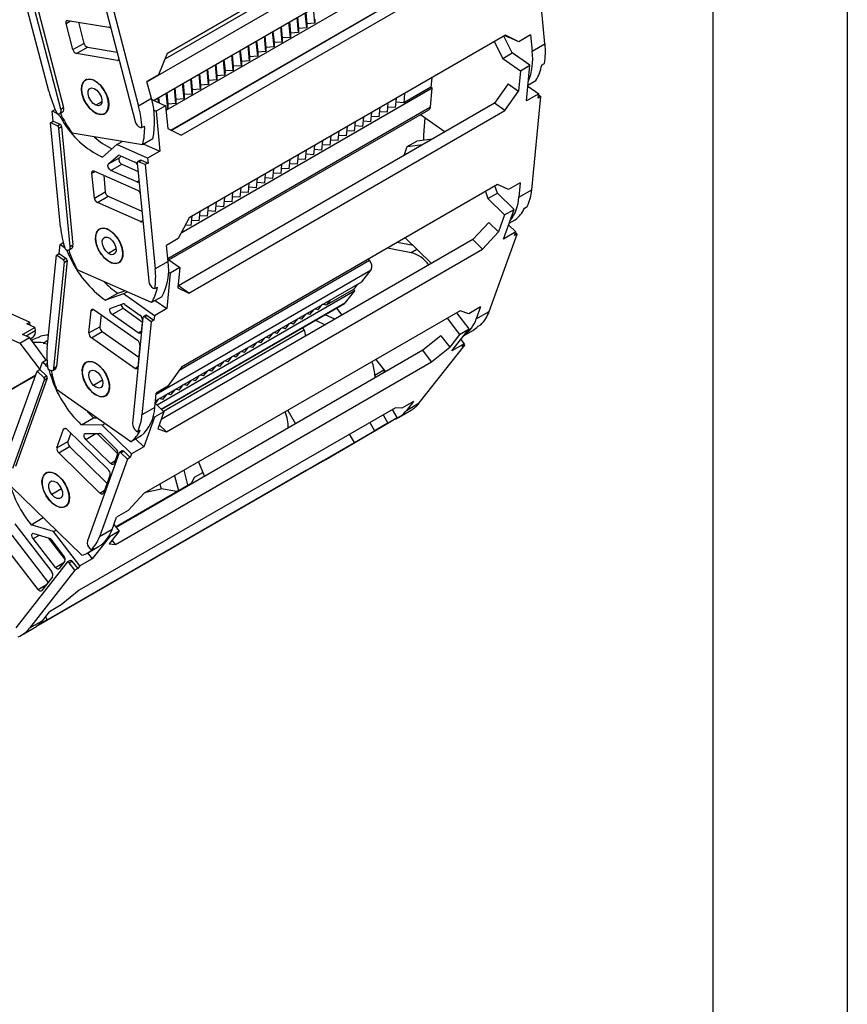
# Model space of a CAD drawing. Header units: millimetres. Extents: x 0 to 1537, y 0 to 1187.
# Tile 10 of 12: x 1322 to 1537, y 594 to 849. Entities that reach past the tile are written whole.
import ezdxf

# ---------------------------------------------------------------- set-up
doc = ezdxf.new("R2010")
doc.units = ezdxf.units.MM
doc.header["$LTSCALE"] = 5.5
doc.layers.add('TEXT', color=140, linetype='Continuous', lineweight=25)

msp = doc.modelspace()

# ---------------------------------------------------------------- linework, layer by layer
at = {"color": 7, "linetype": 'Continuous'}
msp.add_line((1536.71, 1187.46), (1536.71, 0.01), dxfattribs=at)
for p, q in [((1442.27, 887.63), (1360.24, 840.28)), ((1359.68, 838.86), (1426.82, 877.63)), ((1360.23, 840.26), (1425.77, 878.09)), ((1355, 832.92), (1428.39, 875.29)), ((1356.67, 828.08), (1428.92, 869.79)), ((1458.27, 842.76), (1455.68, 869.8)), ((1429.33, 865.5), (1359.93, 825.44)), ((1443.26, 867.62), (1361.32, 820.32)), ((1363.9, 819.09), (1445.92, 866.44)), ((1329.51, 830.5), (1322.05, 859.04)), ((1332.65, 825.82), (1324.16, 858.26)), ((1324.87, 858.67), (1333.35, 826.23)), ((1361.21, 820.37), (1429.86, 860.01)), ((1343.48, 855.04), (1351.97, 822.6)), ((1345.36, 855.16), (1352.83, 826.62)), ((1396.45, 846.88), (1396.07, 850.83)), ((1396.18, 850.89), (1396.46, 847.96)), ((1398.57, 848.1), (1398.2, 852.06)), ((1334.02, 848.04), (1335.19, 848.72)), ((1335.8, 841.25), (1334.02, 848.04)), ((1334.45, 848.84), (1345.11, 847.06)), ((1337.19, 848.38), (1338.63, 842.88)), ((1392.21, 844.43), (1391.83, 848.38)), ((1391.94, 848.44), (1392.22, 845.51)), ((1394.33, 845.65), (1393.95, 849.61)), ((1394.06, 849.67), (1394.34, 846.73)), ((1396.46, 847.96), (1396.45, 846.88)), ((1398.57, 848.1), (1396.46, 847.96)), ((1398.58, 849.18), (1398.57, 848.1)), ((1447.98, 844.97), (1365.96, 797.62)), ((1387.97, 841.98), (1387.59, 845.93)), ((1387.69, 845.99), (1387.98, 843.06)), ((1390.09, 843.2), (1389.71, 847.16)), ((1389.81, 847.22), (1390.1, 844.28)), ((1392.22, 845.51), (1392.21, 844.43)), ((1394.33, 845.65), (1392.22, 845.51)), ((1394.34, 846.73), (1394.33, 845.65)), ((1396.45, 846.88), (1394.34, 846.73)), ((1451.5, 843.29), (1447.98, 844.97)), ((1454.54, 845.05), (1451.5, 843.29)), ((1454.54, 845.05), (1454.95, 840.84)), ((1335.8, 841.25), (1338.63, 842.88)), ((1383.73, 839.53), (1383.35, 843.48)), ((1383.45, 843.55), (1383.73, 840.61)), ((1385.85, 840.76), (1385.47, 844.71)), ((1385.57, 844.77), (1385.85, 841.83)), ((1387.98, 843.06), (1387.97, 841.98)), ((1390.09, 843.2), (1387.98, 843.06)), ((1390.1, 844.28), (1390.09, 843.2)), ((1392.21, 844.43), (1390.1, 844.28)), ((1445.12, 843.32), (1447.32, 838.99)), ((1449.79, 840.42), (1447.59, 844.75)), ((1447.89, 844.92), (1448.84, 844.47)), ((1451.5, 843.29), (1448.84, 844.47)), ((1454.95, 840.84), (1458.27, 842.76)), ((1336.7, 840.23), (1339.53, 841.86)), ((1347.36, 838.45), (1336.7, 840.23)), ((1339.53, 841.86), (1347.27, 840.57)), ((1360.24, 840.28), (1358.03, 834.73)), ((1377.09, 839.87), (1377.37, 836.93)), ((1379.48, 837.08), (1379.1, 841.04)), ((1379.21, 841.1), (1379.49, 838.16)), ((1381.6, 838.31), (1381.22, 842.26)), ((1381.33, 842.32), (1381.61, 839.38)), ((1385.85, 840.76), (1383.73, 840.61)), ((1383.73, 840.61), (1383.73, 839.53)), ((1387.97, 841.98), (1385.85, 841.83)), ((1385.85, 841.83), (1385.85, 840.76)), ((1447.32, 838.99), (1449.79, 840.42)), ((1454.36, 837.21), (1449.79, 840.42)), ((1347.36, 838.45), (1347.76, 838.68)), ((1373.12, 833.41), (1372.74, 837.36)), ((1372.84, 837.42), (1373.13, 834.49)), ((1375.24, 834.63), (1374.86, 838.59)), ((1374.97, 838.65), (1375.25, 835.71)), ((1377.36, 835.86), (1376.98, 839.81)), ((1379.49, 838.16), (1379.48, 837.08)), ((1381.6, 838.31), (1379.49, 838.16)), ((1381.61, 839.38), (1381.6, 838.31)), ((1383.73, 839.53), (1381.61, 839.38)), ((1447.32, 838.99), (1451.89, 835.78)), ((1457.4, 837.24), (1458.11, 837.65)), ((1368.88, 830.96), (1368.5, 834.91)), ((1368.6, 834.97), (1368.88, 832.04)), ((1371, 832.18), (1370.62, 836.14)), ((1370.72, 836.2), (1371, 833.26)), ((1375.25, 835.71), (1375.24, 834.63)), ((1377.36, 835.86), (1375.25, 835.71)), ((1377.37, 836.93), (1377.36, 835.86)), ((1379.48, 837.08), (1377.37, 836.93)), ((1451.89, 835.78), (1451.36, 830.48)), ((1451.89, 835.78), (1454.36, 837.21)), ((1453.45, 827.99), (1454.36, 837.21)), ((1339.38, 833.55), (1339.01, 833.34)), ((1341.1, 833.3), (1341.16, 833.34)), ((1358.03, 834.73), (1354.99, 832.98)), ((1356.15, 828.54), (1354.99, 832.98)), ((1364.63, 828.51), (1364.25, 832.46)), ((1364.36, 832.52), (1364.64, 829.59)), ((1366.75, 829.73), (1366.38, 833.69)), ((1366.48, 833.75), (1366.76, 830.81)), ((1373.12, 833.41), (1371, 833.26)), ((1371, 833.26), (1371, 832.18)), ((1373.13, 834.49), (1373.12, 833.41)), ((1375.24, 834.63), (1373.13, 834.49)), ((1428.92, 833.97), (1428.68, 831.55)), ((1448.69, 832.36), (1445.19, 827.37)), ((1448.69, 832.36), (1451.36, 830.48)), ((1453.85, 832.02), (1455.91, 833.22)), ((1360.39, 826.06), (1360.01, 830.01)), ((1360.12, 830.07), (1360.4, 827.14)), ((1362.51, 827.28), (1362.13, 831.24)), ((1362.24, 831.3), (1362.52, 828.36)), ((1429.03, 831.3), (1363.87, 793.69)), ((1366.75, 829.73), (1364.64, 829.59)), ((1366.76, 830.81), (1366.75, 829.73)), ((1368.88, 830.96), (1366.76, 830.81)), ((1371, 832.18), (1368.88, 832.04)), ((1368.88, 832.04), (1368.88, 830.96)), ((1428.68, 831.55), (1421.61, 827.47)), ((1421.85, 829.89), (1421.61, 827.47)), ((1428.54, 826.39), (1429.03, 831.3)), ((1429.03, 831.3), (1428.68, 831.55)), ((1447.87, 825.5), (1451.36, 830.48)), ((1456.63, 829.83), (1453.45, 827.99)), ((1453.82, 831.8), (1456.63, 829.83)), ((1456.51, 828.68), (1456.63, 829.83)), ((1343.3, 827.74), (1341.72, 826.82)), ((1356.15, 828.54), (1352.83, 826.62)), ((1356.22, 828.28), (1359.81, 826.69)), ((1358.02, 827.49), (1357.89, 828.79)), ((1358, 828.85), (1358.13, 827.44)), ((1360.4, 827.14), (1360.39, 826.06)), ((1362.51, 827.28), (1360.4, 827.14)), ((1362.52, 828.36), (1362.51, 827.28)), ((1364.63, 828.51), (1362.52, 828.36)), ((1445.19, 827.37), (1363.17, 780.02)), ((1364.64, 829.59), (1364.63, 828.51)), ((1417.37, 825.02), (1417.61, 827.44)), ((1419.49, 826.24), (1419.73, 828.66)), ((1421.61, 827.47), (1419.62, 827.59)), ((1447.87, 825.5), (1445.19, 827.37)), ((1454.82, 804.9), (1457.22, 829.09)), ((1457.22, 829.09), (1456.51, 828.68)), ((1456.6, 829.53), (1457.22, 829.09)), ((1330.44, 825.27), (1331.18, 825.7)), ((1330.69, 822.7), (1330.44, 825.27)), ((1331.14, 824.96), (1330.44, 825.27)), ((1331.14, 824.96), (1331.44, 825.13)), ((1331.65, 824.69), (1332, 824.63)), ((1332.4, 824.69), (1333.1, 825.1)), ((1332.65, 825.82), (1333.35, 826.23)), ((1344.01, 824.68), (1344.41, 824.91)), ((1356.77, 825.52), (1357.34, 825.26)), ((1359.81, 826.69), (1357.34, 825.26)), ((1357.34, 825.26), (1358.33, 814.96)), ((1359.81, 826.69), (1360.38, 820.77)), ((1360.39, 826.06), (1359.88, 826.02)), ((1360.41, 787.06), (1428.54, 826.39)), ((1360.7, 786.72), (1428.14, 825.65)), ((1365.84, 778.14), (1447.87, 825.5)), ((1413.12, 822.57), (1413.36, 824.99)), ((1415.24, 823.79), (1415.48, 826.21)), ((1417.37, 825.02), (1415.38, 825.14)), ((1419.49, 826.24), (1417.5, 826.36)), ((1329.98, 822.29), (1330.69, 822.7)), ((1331.74, 821.51), (1329.98, 822.29)), ((1332.58, 795.24), (1329.98, 822.29)), ((1330.69, 822.7), (1332.44, 821.92)), ((1333.08, 822.87), (1333.4, 823.06)), ((1408.88, 820.12), (1409.12, 822.54)), ((1411, 821.34), (1411.24, 823.76)), ((1413.12, 822.57), (1411.13, 822.69)), ((1415.24, 823.79), (1413.26, 823.91)), ((1425.99, 824.41), (1432.33, 819.95)), ((1426.89, 820.27), (1427.22, 823.54)), ((1331.74, 821.51), (1332.44, 821.92)), ((1332.13, 820.93), (1332.83, 821.34)), ((1335.08, 790.19), (1332.13, 820.93)), ((1332.83, 821.34), (1335.78, 790.6)), ((1353.87, 816.57), (1335.57, 819.62)), ((1353.32, 821.07), (1353.68, 821.02)), ((1353.68, 821.02), (1354.38, 821.42)), ((1360.38, 820.77), (1363.9, 819.09)), ((1404.64, 817.67), (1404.88, 820.09)), ((1406.76, 818.9), (1407, 821.31)), ((1408.88, 820.12), (1406.89, 820.24)), ((1411, 821.34), (1409.01, 821.47)), ((1347.14, 816.66), (1348.52, 817.46)), ((1356.49, 818.08), (1353.87, 816.57)), ((1400.39, 815.22), (1400.63, 817.64)), ((1402.52, 816.45), (1402.76, 818.86)), ((1404.64, 817.67), (1402.65, 817.79)), ((1406.76, 818.9), (1404.77, 819.02)), ((1422.55, 816.12), (1425.03, 817.55)), ((1429.05, 818.05), (1425.03, 817.55)), ((1347.14, 816.66), (1343.42, 813.38)), ((1355.14, 813.12), (1347.14, 816.66)), ((1354.22, 816.77), (1358.33, 814.96)), ((1358.33, 814.96), (1355.14, 813.12)), ((1396.15, 812.77), (1396.39, 815.19)), ((1398.27, 814), (1398.51, 816.42)), ((1400.39, 815.22), (1398.41, 815.34)), ((1402.52, 816.45), (1400.53, 816.57)), ((1421.72, 813.82), (1422.55, 816.12)), ((1422.55, 816.12), (1426.58, 816.62)), ((1345, 811.61), (1347.48, 813.8)), ((1345, 811.61), (1347.83, 813.24)), ((1347.48, 813.8), (1347.6, 813.87)), ((1348.32, 813.67), (1347.83, 813.24)), ((1347.96, 813.83), (1351.88, 812.1)), ((1352.49, 811.93), (1355.44, 781.19)), ((1353.3, 812.62), (1352.6, 812.21)), ((1352.8, 812.2), (1353.51, 812.61)), ((1354.56, 811.43), (1352.8, 812.2)), ((1353.51, 812.61), (1355.27, 811.84)), ((1355.27, 811.84), (1354.56, 811.43)), ((1355.14, 813.12), (1355.27, 811.84)), ((1391.91, 810.32), (1392.15, 812.74)), ((1394.03, 811.55), (1394.27, 813.97)), ((1396.15, 812.77), (1394.16, 812.89)), ((1398.27, 814), (1396.29, 814.12)), ((1340.72, 809.22), (1341.53, 809.68)), ((1341.34, 802.78), (1340.72, 809.22)), ((1341.34, 809.77), (1352.58, 804.8)), ((1345.64, 809.92), (1348.47, 811.56)), ((1352.37, 806.95), (1345.64, 809.92)), ((1348.47, 811.56), (1352.71, 809.68)), ((1354.56, 811.43), (1357.16, 784.38)), ((1387.67, 807.87), (1387.91, 810.29)), ((1389.79, 809.1), (1387.8, 809.22)), ((1389.79, 809.1), (1390.03, 811.52)), ((1391.91, 810.32), (1389.92, 810.44)), ((1394.03, 811.55), (1392.04, 811.67)), ((1343.76, 808.7), (1344.17, 804.41)), ((1352.37, 806.95), (1352.94, 807.28)), ((1383.42, 805.42), (1383.66, 807.84)), ((1385.55, 806.65), (1383.56, 806.77)), ((1385.55, 806.65), (1385.79, 809.07)), ((1387.67, 807.87), (1385.68, 807.99)), ((1451.87, 806.75), (1448.83, 804.99)), ((1451.87, 806.75), (1451.49, 802.99)), ((1341.34, 802.78), (1344.17, 804.41)), ((1445.96, 806.3), (1363.93, 758.95)), ((1377.06, 801.75), (1377.3, 804.17)), ((1379.18, 802.98), (1379.42, 805.39)), ((1381.3, 804.2), (1379.32, 804.32)), ((1381.3, 804.2), (1381.54, 806.62)), ((1383.42, 805.42), (1381.44, 805.55)), ((1442.8, 804.48), (1443.45, 802.63)), ((1445.92, 804.05), (1445.27, 805.91)), ((1448.83, 804.99), (1445.96, 806.3)), ((1451.49, 802.99), (1454.82, 804.9)), ((1342.13, 801.61), (1344.95, 803.24)), ((1353.36, 796.65), (1342.13, 801.61)), ((1344.95, 803.24), (1353.7, 799.38)), ((1372.82, 799.3), (1373.06, 801.72)), ((1374.94, 800.53), (1375.18, 802.94)), ((1377.06, 801.75), (1375.07, 801.87)), ((1379.18, 802.98), (1377.19, 803.1)), ((1443.45, 802.63), (1445.92, 804.05)), ((1443.45, 802.63), (1447.79, 798.38)), ((1450.27, 799.81), (1445.92, 804.05)), ((1368.57, 796.85), (1368.82, 799.27)), ((1370.7, 798.08), (1370.94, 800.5)), ((1372.82, 799.3), (1370.83, 799.42)), ((1374.94, 800.53), (1372.95, 800.65)), ((1447.49, 792.15), (1450.27, 799.81)), ((1447.79, 798.38), (1450.27, 799.81)), ((1452.95, 800.14), (1453.66, 800.54)), ((1353.36, 796.65), (1353.93, 796.97)), ((1365.96, 797.62), (1363.12, 792.27)), ((1366.45, 795.63), (1366.69, 798.05)), ((1368.57, 796.85), (1366.59, 796.97)), ((1370.7, 798.08), (1368.71, 798.2)), ((1443.66, 796.46), (1439.53, 792.01)), ((1443.66, 796.46), (1446.2, 793.98)), ((1447.79, 798.38), (1446.2, 793.98)), ((1448.97, 796.23), (1450.55, 797.14)), ((1343, 794.89), (1342.69, 794.71)), ((1345.57, 794.22), (1345.62, 794.25)), ((1364.33, 794.4), (1364.25, 794.41)), ((1364.33, 794.4), (1364.35, 794.59)), ((1366.45, 795.63), (1364.95, 795.72)), ((1442.07, 789.53), (1446.2, 793.98)), ((1450.68, 793.99), (1447.49, 792.15)), ((1448.82, 795.81), (1450.68, 793.99)), ((1450.33, 793.03), (1450.68, 793.99)), ((1439.53, 792.01), (1358.67, 745.33)), ((1363.12, 792.27), (1360.08, 790.51)), ((1422, 792.47), (1428.81, 785.82)), ((1442.07, 789.53), (1439.53, 792.01)), ((1443.76, 773.33), (1451.04, 793.44)), ((1451.04, 793.44), (1450.33, 793.03)), ((1450.62, 793.84), (1451.04, 793.44)), ((1332.21, 788.41), (1332.44, 790.71)), ((1332.44, 790.71), (1333.29, 791.21)), ((1333.14, 790.22), (1332.44, 790.71)), ((1333.14, 790.22), (1333.5, 790.43)), ((1333.77, 789.53), (1334.15, 789.37)), ((1334.77, 789.36), (1335.48, 789.77)), ((1335.08, 790.19), (1335.78, 790.6)), ((1346.98, 789.57), (1344.99, 788.42)), ((1360.04, 742.17), (1442.07, 789.53)), ((1360.48, 786.3), (1360.08, 790.51)), ((1417.43, 789.83), (1423.54, 788.66)), ((1424.05, 790.46), (1419.9, 791.26)), ((1423.54, 788.66), (1425.02, 789.52)), ((1329.1, 763.82), (1331.5, 788)), ((1331.5, 788), (1332.21, 788.41)), ((1333.26, 786.77), (1331.5, 788)), ((1334.28, 786.54), (1331.55, 759.06)), ((1332.21, 788.41), (1333.96, 787.17)), ((1333.26, 786.77), (1333.96, 787.17)), ((1333.57, 786.14), (1334.28, 786.54)), ((1334.84, 787.79), (1335.17, 787.98)), ((1347.69, 786.05), (1348.12, 786.3)), ((1360.48, 786.3), (1357.16, 784.38)), ((1360.42, 786.92), (1363.5, 784.75)), ((1363.39, 758.18), (1412.7, 786.64)), ((1412.7, 786.64), (1412.46, 786.96)), ((1330.84, 758.65), (1333.57, 786.14)), ((1356.21, 775.66), (1336.92, 784.18)), ((1357.37, 751.93), (1413.16, 784.13)), ((1363.5, 784.75), (1361.02, 783.32)), ((1363.5, 784.75), (1362.97, 779.46)), ((1410.76, 781.08), (1413.16, 784.13)), ((1361.02, 783.32), (1360.11, 774.11)), ((1360.57, 783.64), (1361.02, 783.32)), ((1324.51, 770.57), (1302.38, 780.43)), ((1347.43, 778.1), (1349.24, 778.74)), ((1356.62, 779.44), (1357, 779.28)), ((1357, 779.28), (1357.7, 779.68)), ((1357.2, 750.16), (1410.76, 781.08)), ((1408.89, 778.7), (1357.62, 749.1)), ((1362.97, 779.46), (1365.84, 778.14)), ((1363.17, 780.02), (1363.03, 780.08)), ((1365.84, 778.14), (1363.17, 780.02)), ((1408.59, 779.09), (1401.52, 775.01)), ((1406.49, 775.65), (1408.89, 778.7)), ((1409.65, 780.44), (1408.59, 779.09)), ((1408.89, 778.7), (1408.59, 779.09)), ((1344.24, 776.26), (1347.43, 778.1)), ((1348.91, 777.9), (1344.24, 776.26)), ((1348.91, 777.9), (1349.87, 778.46)), ((1356.93, 772.27), (1348.91, 777.9)), ((1358.82, 777.17), (1356.21, 775.66)), ((1357.14, 776.2), (1360.11, 774.11)), ((1402.58, 776.36), (1401.52, 775.01)), ((1302.34, 773.94), (1322.01, 765.17)), ((1339.93, 767.79), (1340.51, 773.54)), ((1340.51, 773.54), (1341.13, 773.91)), ((1341.29, 773.82), (1352.53, 765.91)), ((1345.62, 774.23), (1348.74, 775.32)), ((1345.99, 772.57), (1348.81, 774.2)), ((1348.81, 774.2), (1353.76, 770.72)), ((1349.26, 775.2), (1353.18, 772.44)), ((1436.29, 773.57), (1354.27, 726.22)), ((1360.11, 774.11), (1356.93, 772.27)), ((1358.69, 748.05), (1406.49, 775.65)), ((1358.73, 748.02), (1406.29, 775.47)), ((1397.27, 772.56), (1398.34, 773.91)), ((1399.4, 773.78), (1398.54, 774.03)), ((1399.4, 773.78), (1400.46, 775.14)), ((1401.52, 775.01), (1400.66, 775.25)), ((1404.16, 774.24), (1405.58, 772.41)), ((1438.52, 772.79), (1436.29, 773.57)), ((1441.57, 774.54), (1438.52, 772.79)), ((1441.57, 774.54), (1440.43, 771.42)), ((1343.08, 772.56), (1342.76, 769.42)), ((1352.72, 767.83), (1345.99, 772.57)), ((1353.96, 771.81), (1351.23, 744.33)), ((1353.81, 771.18), (1353.5, 768.11)), ((1354.77, 772.41), (1354.06, 772)), ((1354.35, 771.95), (1355.05, 772.36)), ((1356.1, 770.71), (1354.35, 771.95)), ((1355.05, 772.36), (1356.81, 771.12)), ((1356.81, 771.12), (1356.1, 770.71)), ((1356.93, 772.27), (1356.81, 771.12)), ((1393.03, 770.11), (1394.1, 771.46)), ((1395.15, 771.33), (1394.29, 771.58)), ((1395.15, 771.33), (1396.22, 772.69)), ((1397.27, 772.56), (1396.41, 772.8)), ((1398.71, 771.1), (1401.26, 769.91)), ((1403.74, 771.34), (1401.19, 772.53)), ((1432.89, 771.61), (1436.12, 767.42)), ((1438.6, 768.84), (1435.37, 773.04)), ((1440.43, 771.42), (1443.76, 773.33)), ((1322.73, 767.38), (1325.91, 769.22)), ((1323.81, 770.16), (1324.51, 770.57)), ((1325.91, 769.22), (1323.81, 770.16)), ((1324.51, 770.57), (1324.58, 769.81)), ((1325.91, 769.22), (1325.99, 768.36)), ((1339.93, 767.79), (1342.76, 769.42)), ((1356.1, 770.71), (1353.7, 746.53)), ((1359.25, 747.51), (1395.74, 768.57)), ((1388.79, 767.66), (1389.85, 769.01)), ((1390.91, 768.88), (1390.05, 769.13)), ((1390.91, 768.88), (1391.97, 770.24)), ((1393.03, 770.11), (1392.17, 770.35)), ((1395.74, 768.57), (1395.39, 769.18)), ((1434.11, 763.12), (1438.6, 768.84)), ((1436.12, 767.42), (1438.6, 768.84)), ((1437.26, 767.15), (1439.51, 768.44)), ((1440.95, 769.54), (1441.65, 769.94)), ((1322.01, 765.17), (1324.49, 766.6)), ((1324.49, 766.6), (1322.73, 767.38)), ((1325.99, 768.36), (1323.62, 766.99)), ((1328.87, 760.77), (1324.49, 766.6)), ((1324.71, 766.31), (1325.44, 766.73)), ((1324.84, 766.38), (1324.73, 766.29)), ((1325.11, 765.87), (1325.06, 765.84)), ((1327.42, 766.96), (1326.71, 766.55)), ((1328.07, 765.19), (1329.3, 765.91)), ((1340.56, 766.52), (1343.39, 768.16)), ((1351.81, 758.62), (1340.56, 766.52)), ((1343.39, 768.16), (1352.85, 761.51)), ((1352.72, 767.83), (1353.52, 768.29)), ((1384.55, 765.21), (1385.61, 766.56)), ((1386.67, 766.43), (1385.81, 766.68)), ((1386.67, 766.43), (1387.73, 767.79)), ((1388.79, 767.66), (1387.93, 767.9)), ((1431.26, 767.09), (1426.54, 763.29)), ((1431.26, 767.09), (1433.54, 764.13)), ((1436.12, 767.42), (1433.54, 764.13)), ((1436.43, 766.08), (1437.29, 764.96)), ((1322.01, 765.17), (1327.19, 758.29)), ((1328.07, 765.19), (1329.21, 765)), ((1426.54, 763.29), (1346.98, 717.36)), ((1353.16, 764.65), (1352.59, 758.9)), ((1380.3, 762.76), (1381.37, 764.12)), ((1382.43, 763.99), (1381.57, 764.23)), ((1382.43, 763.99), (1383.49, 765.34)), ((1384.55, 765.21), (1383.69, 765.45)), ((1425.64, 749.64), (1437.43, 764.65)), ((1428.82, 760.34), (1426.54, 763.29)), ((1428.82, 760.34), (1433.54, 764.13)), ((1437.29, 764.96), (1434.11, 763.12)), ((1436.73, 764.25), (1437.29, 764.96)), ((1437.43, 764.65), (1436.73, 764.25)), ((1437.24, 764.9), (1437.43, 764.65)), ((1327.93, 760.23), (1329.04, 760.88)), ((1376.06, 760.31), (1377.13, 761.67)), ((1378.18, 761.54), (1377.32, 761.78)), ((1378.18, 761.54), (1379.25, 762.89)), ((1380.3, 762.76), (1379.44, 763)), ((1414.42, 760.94), (1416.89, 757.72)), ((1326.53, 757.91), (1327.24, 758.32)), ((1327.24, 758.32), (1327.93, 760.23)), ((1327.24, 758.32), (1328.91, 756.69)), ((1328.6, 759.58), (1327.93, 760.23)), ((1328.6, 759.58), (1329.12, 759.88)), ((1329.3, 758.5), (1329.67, 758.24)), ((1330.54, 758.09), (1331.24, 758.5)), ((1330.84, 758.65), (1331.55, 759.06)), ((1339.48, 760.32), (1339.22, 760.17)), ((1342.87, 759.03), (1342.92, 759.06)), ((1346.8, 712.98), (1428.82, 760.34)), ((1351.81, 758.62), (1352.61, 759.08)), ((1363.93, 758.95), (1360.44, 753.97)), ((1371.82, 757.86), (1372.88, 759.22)), ((1373.94, 759.09), (1373.08, 759.33)), ((1373.94, 759.09), (1375, 760.44)), ((1376.06, 760.31), (1375.2, 760.56)), ((1414.1, 756.87), (1416.49, 758.25)), ((1326.15, 756.85), (1246.31, 710.76)), ((1246.38, 710.75), (1326.12, 756.78)), ((1319.25, 737.8), (1326.53, 757.91)), ((1320.15, 732.78), (1328.42, 755.63)), ((1329.13, 756.04), (1320.85, 733.19)), ((1328.2, 756.28), (1326.53, 757.91)), ((1328.2, 756.28), (1328.91, 756.69)), ((1328.42, 755.63), (1329.13, 756.04)), ((1329.98, 756.94), (1330.34, 757.15)), ((1367.58, 755.41), (1366.72, 755.66)), ((1367.58, 755.41), (1368.64, 756.77)), ((1369.7, 756.64), (1368.84, 756.88)), ((1369.7, 756.64), (1370.76, 757.99)), ((1371.82, 757.86), (1370.96, 758.11)), ((1414.1, 756.87), (1414.11, 756.12)), ((1416.59, 757.55), (1416.58, 758.13)), ((1350.85, 739.59), (1331.54, 753.15)), ((1343.42, 755.54), (1341.13, 754.21)), ((1360.44, 753.97), (1357.4, 752.21)), ((1361.21, 751.74), (1362.28, 753.09)), ((1363.33, 752.96), (1362.47, 753.21)), ((1363.33, 752.96), (1364.4, 754.32)), ((1365.46, 754.19), (1364.59, 754.43)), ((1365.46, 754.19), (1366.52, 755.54)), ((1344.22, 751.51), (1344.68, 751.78)), ((1357.02, 748.45), (1357.4, 752.21)), ((1357.17, 749.54), (1358.03, 750.64)), ((1359.09, 750.51), (1358.23, 750.76)), ((1359.09, 750.51), (1360.15, 751.87)), ((1361.21, 751.74), (1360.35, 751.98)), ((1419.47, 748.42), (1337.44, 701.07)), ((1357.02, 748.45), (1353.7, 746.53)), ((1357.14, 749.57), (1359.4, 747.36)), ((1419.94, 745.86), (1418.71, 747.98)), ((1421.11, 748.3), (1419.47, 748.42)), ((1424.15, 750.06), (1421.11, 748.3)), ((1424.15, 750.06), (1422.32, 747.72)), ((1422.32, 747.72), (1425.64, 749.64)), ((1337.97, 743.96), (1341.15, 745.8)), ((1341.15, 745.8), (1342.03, 745.78)), ((1356.93, 745.93), (1354.16, 738.27)), ((1356.64, 746.22), (1356.93, 745.93)), ((1359.4, 747.36), (1356.93, 745.93)), ((1359.4, 747.36), (1357.81, 742.95)), ((1391.54, 747.73), (1393.55, 744.25)), ((1413.96, 742.37), (1419.94, 745.86)), ((1416.24, 746.56), (1417.47, 744.44)), ((1417.47, 744.44), (1419.94, 745.86)), ((1420.22, 745.88), (1423.54, 747.8)), ((1333.38, 742.81), (1333.82, 743.07)), ((1343.36, 743.87), (1337.97, 743.96)), ((1343.36, 743.87), (1344.12, 744.31)), ((1350.97, 736.43), (1343.36, 743.87)), ((1357.81, 742.95), (1360.04, 742.17)), ((1360.04, 742.17), (1358.18, 743.99)), ((1401.39, 735.01), (1417.1, 744.18)), ((1412.79, 744.56), (1414.03, 742.43)), ((1417.14, 744.21), (1413.96, 742.37)), ((1417.47, 744.44), (1414.03, 742.43)), ((1416.39, 743.77), (1417.14, 744.21)), ((1417.1, 744.18), (1416.39, 743.77)), ((1417.1, 744.18), (1417.1, 744.18)), ((1417.13, 744.22), (1417.14, 744.21)), ((1331.65, 738.03), (1333.38, 742.81)), ((1334.28, 742.8), (1344.97, 732.36)), ((1335.27, 741.84), (1334.48, 739.66)), ((1339.07, 741.76), (1342.67, 741.7)), ((1339.15, 740.21), (1341.76, 741.72)), ((1342.11, 741.71), (1347.39, 736.55)), ((1343.21, 741.43), (1346.94, 737.78)), ((1353.46, 741.1), (1350.85, 739.59)), ((1352.08, 740.3), (1354.16, 738.27)), ((1352.17, 742.43), (1352.54, 742.17)), ((1352.54, 742.17), (1353.25, 742.58)), ((1408.8, 739.4), (1407.56, 741.54)), ((1408.8, 739.4), (1414.03, 742.43)), ((1326.78, 692.05), (1408.8, 739.4)), ((1331.65, 738.03), (1334.48, 739.66)), ((1332.09, 736.73), (1334.91, 738.37)), ((1334.91, 738.37), (1344.62, 728.89)), ((1345.55, 733.95), (1339.15, 740.21)), ((1354.16, 738.27), (1350.97, 736.43)), ((1342.78, 726.29), (1332.09, 736.73)), ((1347.8, 736.71), (1339.53, 713.86)), ((1347.38, 736.49), (1346.45, 733.94)), ((1348.59, 737.22), (1347.88, 736.81)), ((1348.25, 736.7), (1348.96, 737.11)), ((1349.92, 735.07), (1348.25, 736.7)), ((1348.96, 737.11), (1350.63, 735.48)), ((1350.63, 735.48), (1349.92, 735.07)), ((1350.97, 736.43), (1350.63, 735.48)), ((1349.92, 735.07), (1342.64, 714.96)), ((1345.55, 733.95), (1346.7, 734.61)), ((1368.33, 734.34), (1369.81, 730.78)), ((1397.47, 732.76), (1396.33, 732.12)), ((1400.51, 734.52), (1397.47, 732.76)), ((1398.07, 733.09), (1397.65, 732.87)), ((1398.07, 733.09), (1401.39, 735.01)), ((1400.51, 734.52), (1398.07, 733.09)), ((1396.33, 732.12), (1326.24, 691.65)), ((1328.98, 731.58), (1328.78, 731.47)), ((1345.41, 731.06), (1343.68, 726.28)), ((1362.18, 730.78), (1363.17, 726.95)), ((1365.64, 728.38), (1364.65, 732.21)), ((1366.62, 728.95), (1367.36, 730.41)), ((1367.36, 730.41), (1369.46, 731.62)), ((1369.81, 730.78), (1370.38, 730.87)), ((1338.06, 710.17), (1319.7, 728.1)), ((1333.15, 729.52), (1333.19, 729.55)), ((1346.85, 717.53), (1366.62, 728.95)), ((1358.35, 728.57), (1358.66, 727.39)), ((1332.81, 727.36), (1330.33, 725.92)), ((1342.78, 726.29), (1343.92, 726.95)), ((1354.27, 726.22), (1350.14, 721.76)), ((1354.73, 726.48), (1358.66, 727.39)), ((1362.73, 726.7), (1358.66, 727.39)), ((1333.78, 722.81), (1334.27, 723.09)), ((1324.91, 718.09), (1328.08, 719.92)), ((1345.96, 716.88), (1347.1, 720.01)), ((1350.14, 721.76), (1347.1, 720.01)), ((1320.68, 718.27), (1330.28, 705.82)), ((1330.75, 716.28), (1324.91, 718.09)), ((1346.41, 718.11), (1347.74, 716.39)), ((1319.96, 715.38), (1329.39, 703.14)), ((1325.47, 714.47), (1327.08, 715.4)), ((1325.68, 715.83), (1329.58, 714.63)), ((1330.75, 716.28), (1331.41, 716.66)), ((1337.59, 707.4), (1330.75, 716.28)), ((1345.26, 714.96), (1340.77, 709.24)), ((1345.96, 716.88), (1342.64, 714.96)), ((1345.14, 715.12), (1345.26, 714.96)), ((1347.74, 716.39), (1345.15, 713.1)), ((1347.74, 716.39), (1345.26, 714.96)), ((1326.73, 701.29), (1317.13, 713.74)), ((1331.22, 707.01), (1325.47, 714.47)), ((1329.39, 714.69), (1333.8, 708.96)), ((1330.11, 714.22), (1333.46, 709.87)), ((1339.81, 710.89), (1342.43, 712.4)), ((1345.15, 713.1), (1346.8, 712.98)), ((1346.8, 712.98), (1345.94, 714.1)), ((1339.59, 710.77), (1340.77, 709.24)), ((1340.18, 711.92), (1340.54, 711.57)), ((1340.54, 711.57), (1341.24, 711.98)), ((1334.33, 708.38), (1320.93, 691.31)), ((1331.22, 707.01), (1333.43, 708.29)), ((1333.69, 708.61), (1332.19, 706.71)), ((1335.09, 708.83), (1334.38, 708.42)), ((1334.82, 708.23), (1335.53, 708.64)), ((1336.32, 706.28), (1334.82, 708.23)), ((1335.53, 708.64), (1337.03, 706.69)), ((1337.59, 707.4), (1337.03, 706.69)), ((1340.77, 709.24), (1337.59, 707.4)), ((1336.32, 706.28), (1324.53, 691.27)), ((1330.51, 704.56), (1327.7, 700.99)), ((1337.03, 706.69), (1336.32, 706.28)), ((1326.73, 701.29), (1328.94, 702.57)), ((1337.44, 701.07), (1332.73, 697.28)), ((1332.73, 697.28), (1329.68, 695.52)), ((1327.85, 693.18), (1329.68, 695.52)), ((1327.85, 693.18), (1324.53, 691.27)), ((1326.69, 692), (1326.78, 692.05)), ((1329.08, 693.41), (1326.77, 692.06)), ((1326.78, 692.05), (1326.77, 692.06)), ((1329.08, 693.41), (1326.82, 692.11)), ((1328.63, 694.18), (1329.08, 693.41)), ((1322.43, 689.43), (1325.75, 691.35))]:
    msp.add_line(p, q)
at = {"flags": 128}
for points in [[(1334.02, 848.04), (1333.99, 848.22), (1333.98, 848.38), (1334, 848.53), (1334.05, 848.65), (1334.12, 848.75), (1334.21, 848.81), (1334.32, 848.84), (1334.45, 848.84)], [(1338.18, 829.58), (1337.98, 830.85), (1338.07, 831.97), (1338.44, 832.85), (1339.06, 833.42), (1339.88, 833.63), (1340.84, 833.47), (1341.85, 832.95), (1342.84, 832.11), (1343.73, 831.03), (1344.43, 829.77), (1344.91, 828.46)], [(1341.1, 833.3), (1340.13, 833.57), (1339.27, 833.46), (1338.59, 833), (1338.15, 832.21), (1337.98, 831.16), (1338.1, 829.94), (1338.49, 828.64), (1339.13, 827.37), (1339.96, 826.24), (1340.92, 825.33), (1341.93, 824.72)], [(1341.93, 824.72), (1342.9, 824.46), (1343.76, 824.56), (1344.44, 825.03), (1344.88, 825.82), (1345.05, 826.87), (1344.93, 828.09), (1344.54, 829.38), (1343.9, 830.65), (1343.07, 831.78), (1342.11, 832.69), (1341.1, 833.3)], [(1341.72, 826.82), (1341.02, 827.29), (1340.4, 828.02), (1339.94, 828.91), (1339.72, 829.8), (1339.78, 830.58), (1340.1, 831.12), (1340.63, 831.34), (1341.3, 831.2)], [(1341.3, 831.2), (1342, 830.73), (1342.63, 830), (1343.09, 829.12), (1343.3, 828.22), (1343.25, 827.44), (1342.93, 826.9), (1342.39, 826.69), (1341.72, 826.82)], [(1344.91, 828.46), (1345.11, 827.2), (1345.02, 826.08), (1344.65, 825.2), (1344.03, 824.63), (1343.21, 824.41), (1342.25, 824.57), (1341.23, 825.09), (1340.24, 825.93), (1339.36, 827.02), (1338.65, 828.27), (1338.18, 829.58)], [(1332, 824.63), (1332.19, 824.62), (1332.36, 824.67), (1332.5, 824.76), (1332.6, 824.91), (1332.67, 825.09), (1332.71, 825.31), (1332.7, 825.56), (1332.65, 825.82)], [(1426.82, 817.77), (1426.81, 819.02), (1426.89, 820.27)], [(1347.83, 813.24), (1347.73, 813.09), (1347.68, 812.89), (1347.7, 812.64), (1347.77, 812.37), (1347.9, 812.11), (1348.07, 811.87), (1348.26, 811.68), (1348.47, 811.56)], [(1352.8, 812.2), (1352.74, 812.23), (1352.67, 812.23), (1352.62, 812.22), (1352.57, 812.19), (1352.53, 812.14), (1352.51, 812.08), (1352.49, 812.01), (1352.49, 811.93)], [(1340.72, 809.22), (1340.72, 809.38), (1340.74, 809.52), (1340.8, 809.64), (1340.87, 809.74), (1340.97, 809.79), (1341.08, 809.82), (1341.21, 809.81), (1341.34, 809.77)], [(1345.64, 809.92), (1345.43, 810.05), (1345.24, 810.24), (1345.07, 810.48), (1344.94, 810.74), (1344.87, 811.01), (1344.85, 811.25), (1344.9, 811.46), (1345, 811.61)], [(1345.57, 794.22), (1344.56, 794.76), (1343.61, 794.94), (1342.78, 794.76), (1342.15, 794.22), (1341.76, 793.37), (1341.65, 792.28), (1341.83, 791.03), (1342.28, 789.73), (1342.97, 788.48), (1343.83, 787.39), (1344.81, 786.54)], [(1341.67, 791.94), (1341.7, 793.1), (1342.01, 794.04), (1342.58, 794.68), (1343.37, 794.97), (1344.3, 794.89), (1345.31, 794.45), (1346.32, 793.67), (1347.23, 792.63), (1347.98, 791.4), (1348.51, 790.1), (1348.77, 788.81)], [(1344.81, 786.54), (1345.81, 786), (1346.77, 785.81), (1347.59, 786), (1348.23, 786.54), (1348.61, 787.39), (1348.72, 788.48), (1348.54, 789.73), (1348.09, 791.03), (1347.41, 792.27), (1346.54, 793.36), (1345.57, 794.22)], [(1348.77, 788.81), (1348.74, 787.65), (1348.43, 786.72), (1347.86, 786.07), (1347.07, 785.78), (1346.14, 785.86), (1345.13, 786.31), (1344.13, 787.08), (1343.21, 788.13), (1342.46, 789.35), (1341.94, 790.66), (1341.67, 791.94)], [(1344.99, 788.42), (1344.32, 789.05), (1343.78, 789.88), (1343.46, 790.79), (1343.39, 791.64), (1343.61, 792.29), (1344.06, 792.65), (1344.68, 792.67), (1345.38, 792.34)], [(1345.38, 792.34), (1346.05, 791.7), (1346.59, 790.87), (1346.92, 789.96), (1346.98, 789.12), (1346.77, 788.46), (1346.32, 788.1), (1345.69, 788.09), (1344.99, 788.42)], [(1334.15, 789.37), (1334.35, 789.3), (1334.54, 789.29), (1334.71, 789.33), (1334.86, 789.42), (1334.97, 789.55), (1335.04, 789.73), (1335.08, 789.95), (1335.08, 790.19)], [(1340.51, 773.54), (1340.54, 773.68), (1340.59, 773.8), (1340.67, 773.89), (1340.77, 773.94), (1340.88, 773.96), (1341.01, 773.95), (1341.15, 773.9), (1341.29, 773.82)], [(1345.99, 772.57), (1345.78, 772.74), (1345.61, 772.97), (1345.47, 773.23), (1345.38, 773.5), (1345.35, 773.75), (1345.39, 773.97), (1345.48, 774.13), (1345.62, 774.23)], [(1406.29, 775.47), (1406.32, 775.49), (1406.49, 775.65)], [(1354.35, 771.95), (1354.28, 771.99), (1354.21, 772.01), (1354.15, 772.02), (1354.09, 772.01), (1354.04, 771.98), (1354, 771.94), (1353.97, 771.88), (1353.96, 771.81)], [(1353.5, 768.11), (1353.48, 767.97), (1353.42, 767.85), (1353.34, 767.76), (1353.24, 767.71), (1353.13, 767.69), (1353, 767.7), (1352.86, 767.75), (1352.72, 767.83)], [(1329.67, 758.24), (1329.88, 758.12), (1330.08, 758.04), (1330.28, 758.02), (1330.45, 758.05), (1330.6, 758.14), (1330.72, 758.27), (1330.8, 758.44), (1330.84, 758.65)], [(1342.87, 759.03), (1341.89, 759.82), (1340.88, 760.29), (1339.95, 760.4), (1339.16, 760.13), (1338.58, 759.52), (1338.25, 758.62), (1338.2, 757.48), (1338.44, 756.22), (1338.94, 754.92), (1339.67, 753.7), (1340.56, 752.65)], [(1338.2, 758.32), (1338.46, 759.31), (1338.98, 760.02), (1339.72, 760.39), (1340.63, 760.39), (1341.63, 760.02), (1342.64, 759.31), (1343.58, 758.32), (1344.37, 757.13), (1344.95, 755.83), (1345.27, 754.53), (1345.31, 753.33)], [(1345.31, 753.33), (1345.05, 752.34), (1344.53, 751.63), (1343.79, 751.27), (1342.88, 751.27), (1341.88, 751.64), (1340.87, 752.35), (1339.93, 753.34), (1339.14, 754.53), (1338.56, 755.83), (1338.24, 757.13), (1338.2, 758.32)], [(1341.13, 754.21), (1340.52, 754.97), (1340.1, 755.87), (1339.92, 756.75), (1340.01, 757.5), (1340.37, 758), (1340.93, 758.17), (1341.61, 757.98), (1342.31, 757.47)], [(1340.56, 752.65), (1341.55, 751.86), (1342.55, 751.39), (1343.49, 751.28), (1344.28, 751.55), (1344.86, 752.16), (1345.19, 753.06), (1345.24, 754.2), (1345, 755.46), (1344.5, 756.76), (1343.77, 757.98), (1342.87, 759.03)], [(1352.59, 758.9), (1352.56, 758.75), (1352.51, 758.64), (1352.43, 758.55), (1352.33, 758.5), (1352.21, 758.48), (1352.08, 758.49), (1351.95, 758.54), (1351.81, 758.62)], [(1342.31, 757.47), (1342.91, 756.71), (1343.34, 755.81), (1343.52, 754.93), (1343.42, 754.18), (1343.07, 753.68), (1342.51, 753.51), (1341.83, 753.7), (1341.13, 754.21)], [(1339.33, 747.68), (1339.85, 747.11), (1341.15, 745.8)], [(1333.38, 742.81), (1333.44, 742.92), (1333.52, 743.01), (1333.62, 743.06), (1333.74, 743.07), (1333.87, 743.05), (1334.01, 743), (1334.15, 742.91), (1334.28, 742.8)], [(1339.15, 740.21), (1338.96, 740.42), (1338.81, 740.68), (1338.71, 740.95), (1338.67, 741.2), (1338.69, 741.43), (1338.77, 741.61), (1338.9, 741.72), (1339.07, 741.76)], [(1348.25, 736.7), (1348.18, 736.76), (1348.11, 736.8), (1348.04, 736.83), (1347.98, 736.84), (1347.92, 736.83), (1347.87, 736.8), (1347.83, 736.76), (1347.8, 736.71)], [(1346.45, 733.94), (1346.39, 733.83), (1346.31, 733.74), (1346.21, 733.69), (1346.09, 733.68), (1345.96, 733.7), (1345.83, 733.75), (1345.69, 733.84), (1345.55, 733.95)], [(1334.69, 723.82), (1334.23, 723.05), (1333.53, 722.6), (1332.65, 722.52), (1331.66, 722.82), (1330.64, 723.46), (1329.68, 724.4), (1328.85, 725.55), (1328.23, 726.84), (1327.85, 728.15), (1327.75, 729.37), (1327.94, 730.41)], [(1333.15, 729.52), (1332.23, 730.52), (1331.23, 731.25), (1330.24, 731.64), (1329.33, 731.67), (1328.58, 731.33), (1328.04, 730.65), (1327.77, 729.69), (1327.79, 728.52), (1328.08, 727.24), (1328.64, 725.95), (1329.41, 724.76)], [(1327.94, 730.41), (1328.41, 731.19), (1329.11, 731.63), (1329.99, 731.71), (1330.98, 731.42), (1331.99, 730.78), (1332.95, 729.84), (1333.78, 728.68), (1334.41, 727.39), (1334.79, 726.09), (1334.88, 724.86), (1334.69, 723.82)], [(1329.41, 724.76), (1330.33, 723.76), (1331.33, 723.03), (1332.32, 722.64), (1333.23, 722.61), (1333.98, 722.95), (1334.52, 723.62), (1334.79, 724.59), (1334.77, 725.76), (1334.48, 727.04), (1333.92, 728.33), (1333.15, 729.52)], [(1330.33, 725.92), (1329.81, 726.78), (1329.52, 727.68), (1329.5, 728.51), (1329.75, 729.12), (1330.23, 729.44), (1330.87, 729.4), (1331.58, 729.02), (1332.23, 728.35)], [(1332.23, 728.35), (1332.75, 727.5), (1333.04, 726.59), (1333.06, 725.77), (1332.81, 725.15), (1332.33, 724.84), (1331.69, 724.88), (1330.98, 725.26), (1330.33, 725.92)], [(1343.68, 726.28), (1343.62, 726.17), (1343.54, 726.08), (1343.44, 726.03), (1343.32, 726.02), (1343.19, 726.04), (1343.05, 726.09), (1342.91, 726.18), (1342.78, 726.29)], [(1325.47, 714.47), (1325.31, 714.72), (1325.2, 714.98), (1325.14, 715.25), (1325.14, 715.48), (1325.21, 715.68), (1325.33, 715.8), (1325.49, 715.86), (1325.68, 715.83)], [(1334.82, 708.23), (1334.76, 708.3), (1334.69, 708.36), (1334.62, 708.4), (1334.55, 708.43), (1334.49, 708.45), (1334.43, 708.44), (1334.37, 708.42), (1334.33, 708.38)], [(1335.09, 708.83), (1335.13, 708.85), (1335.19, 708.85), (1335.26, 708.84), (1335.33, 708.81), (1335.4, 708.77), (1335.46, 708.71), (1335.53, 708.64)], [(1332.19, 706.71), (1332.11, 706.63), (1332, 706.58), (1331.88, 706.57), (1331.75, 706.6), (1331.61, 706.66), (1331.48, 706.75), (1331.34, 706.86), (1331.22, 707.01)], [(1327.7, 700.99), (1327.62, 700.91), (1327.51, 700.86), (1327.39, 700.85), (1327.26, 700.88), (1327.12, 700.94), (1326.98, 701.03), (1326.85, 701.14), (1326.73, 701.29)]]:
    msp.add_lwpolyline(points, dxfattribs=at)
for centre, radius, start, end in [((1344.84, 846.04), 1.06, 38.8377, 75.1753), ((1339.97, 843.16), 1.37, 191.9369, 251.2705), ((1439.67, 840.78), 18.71, 350.3556, 6.0582), ((1337.14, 841.53), 1.37, 191.9369, 251.2705), ((1439.64, 838.76), 15.45, 337.7038, 7.7204), ((1347.44, 838.81), 0.369, 257.9931, 334.1268), ((1446.28, 839.08), 11.28, 328.6396, 350.5925), ((1361.67, 839.02), 33.26, 194.8307, 205.5183), ((1336.33, 822.67), 20.67, 347.1736, 16.4904), ((1329.39, 821.4), 3.97, 21.8092, 63.8855), ((1365.07, 840.62), 36.21, 205.9841, 215.4503), ((1332.46, 825.83), 0.98, 311.3225, 23.8392), ((1328.26, 820.03), 25.44, 2.2206, 15.0065), ((1427.64, 826.4), 0.905, 303.442, 359.3297), ((1353.42, 834.66), 23.51, 210.0797, 244.827), ((1353.98, 823.03), 2.06, 191.9369, 251.2705), ((1331.37, 820.85), 0.758, 6.2234, 61.5282), ((1332.08, 821.25), 0.758, 6.2234, 61.5282), ((1337.91, 820.71), 16.49, 345.4452, 2.4652), ((1354.16, 832.64), 19.01, 227.3163, 244.1298), ((1347.74, 813.46), 0.431, 60.5308, 127.2362), ((1351.21, 810.82), 1.45, 21.7828, 62.2509), ((1353.4, 812.42), 0.224, 61.2255, 116.7163), ((1352.58, 807.29), 0.403, 238.8824, 337.6133), ((1345.68, 804.58), 1.52, 186.2234, 241.5282), ((1351.91, 803.52), 1.45, 21.7828, 62.2509), ((1441.96, 805.99), 12.9, 335.0274, 355.1635), ((1342.85, 802.94), 1.52, 186.2234, 241.5282), ((1440.63, 803.55), 10.88, 321.8681, 357.0368), ((1445.6, 803.57), 8.11, 307.5662, 334.9503), ((1353.57, 796.99), 0.403, 238.8824, 337.6133), ((1360.2, 798.06), 27.77, 185.8241, 197.8833), ((1331.13, 787.24), 3.59, 44.2183, 56.0787), ((1330.31, 786.47), 4.72, 16.2336, 39.1107), ((1367.62, 800.56), 34.8, 198.8495, 208.0797), ((1335, 790.41), 0.805, 306.5747, 13.4179), ((1332.81, 786.15), 0.76, 358.8008, 54.03), ((1333.52, 786.56), 0.76, 358.8008, 54.03), ((1360.37, 799.02), 27.89, 203.7404, 234.6778), ((1346.04, 784.2), 14.59, 331.1726, 8.2794), ((1411.05, 785.05), 2.29, 336.4186, 43.9596), ((1421.02, 780.11), 8.91, 36.7685, 73.6188), ((1338.55, 782.41), 18.71, 350.3556, 6.0582), ((1360.13, 796.98), 22.76, 224.0976, 236.0558), ((1357.71, 781.44), 2.27, 186.2234, 241.5282), ((1346.58, 781.53), 11.28, 328.6396, 350.5925), ((1349.77, 775.48), 1.59, 192.283, 233.2922), ((1348.87, 774.75), 0.594, 49.7934, 103.2754), ((1352.29, 771.21), 1.52, 358.8008, 54.03), ((1354.87, 772.15), 0.274, 48.1099, 112.5276), ((1432.49, 774.03), 8.36, 305.0523, 341.8232), ((1435.27, 776.25), 8.98, 315.359, 341.0352), ((1344.28, 769.39), 1.52, 178.8008, 234.03), ((1393.46, 767.15), 2.7, 356.0643, 32.0188), ((1435.94, 774.62), 7.14, 300.0575, 314.559), ((1328.67, 759.7), 7.12, 105.9701, 119.946), ((1324.52, 767.95), 1.53, 306.6663, 15.6999), ((1329.63, 759.16), 8.1, 91.315, 105.8108), ((1341.45, 767.75), 1.52, 178.8008, 234.03), ((1351.64, 764.68), 1.52, 358.8008, 54.03), ((1326.38, 755.8), 9.55, 79.836, 95.5179), ((1350.07, 761.94), 21.06, 174.8932, 189.4007), ((1325.57, 756.36), 4.42, 33.6546, 46.764), ((1325.81, 756.37), 4.21, 7.7232, 27.8909), ((1330.87, 759.07), 0.678, 303.442, 359.3297), ((1403.43, 756.48), 10.68, 2.0855, 21.2208), ((1327.74, 755.76), 0.691, 349.1617, 48.2546), ((1328.45, 756.17), 0.691, 349.1617, 48.2546), ((1358.65, 765.64), 29.97, 196.8859, 226.349), ((1359.97, 763.82), 30.37, 191.0016, 200.5749), ((1346.88, 748.82), 10.15, 310.4221, 357.8796), ((1419.86, 754.13), 7.33, 300.2248, 322.173), ((1340.85, 747.62), 12.9, 335.0274, 355.1635), ((1381.79, 743.63), 9.82, 357.0756, 22.3112), ((1416.63, 752.1), 7.18, 289.6633, 322.3718), ((1353.51, 744.28), 2.28, 178.8008, 234.03), ((1342.58, 740.86), 0.847, 42.0947, 84.0246), ((1345.9, 746.01), 8.11, 307.5662, 334.9503), ((1333.01, 737.77), 1.38, 169.1617, 228.2546), ((1335.84, 739.4), 1.38, 169.1617, 228.2546), ((1346.02, 736.75), 1.38, 349.1617, 48.2546), ((1348.7, 736.91), 0.324, 36.4885, 108.9021), ((1347.5, 736.48), 29.13, 189.1195, 219.1544), ((1344.05, 731.32), 1.38, 349.1617, 48.2546), ((1334.15, 717.88), 8.98, 315.359, 341.0352), ((1338.11, 719.44), 8.26, 301.5312, 341.9425), ((1329.17, 713.55), 1.15, 35.4108, 69.4159), ((1341.56, 713.47), 2.07, 169.1617, 228.2546), ((1332.64, 709.07), 1.15, 336.4186, 43.9596), ((1336.26, 717.03), 7.09, 284.6363, 314.5864), ((1329.46, 705.02), 1.15, 336.4186, 43.9596), ((1322.07, 697.67), 7.32, 300.2129, 322.185), ((1318.82, 695.68), 7.21, 292.5791, 322.3137)]:
    msp.add_arc(centre, radius, start, end)
at = {"layer": 'TEXT'}
msp.add_line((1501.78, 1152.53), (1501.78, 34.92), dxfattribs=at)

doc.saveas('drawing.dxf')
